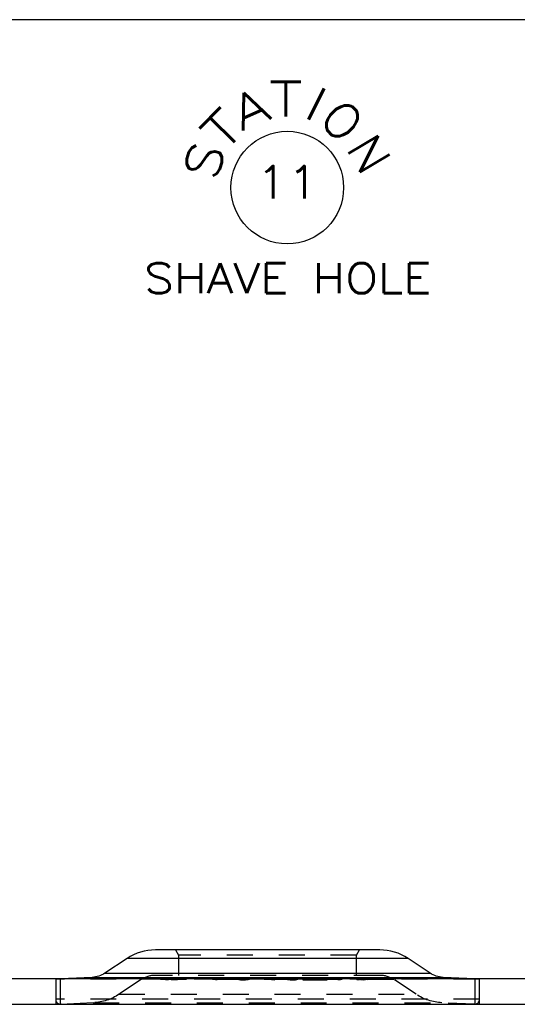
# Model space of a CAD drawing. Header units: inches. Extents: x 3 to 351, y 4 to 271.
# Tile 158 of 256: x 12.33 to 14.25, y 227.12 to 230.91. Entities that reach past the tile are written whole.
import ezdxf
from ezdxf.enums import TextEntityAlignment as Align

# ---------------------------------------------------------------- set-up
doc = ezdxf.new("R2010")
doc.units = ezdxf.units.IN
doc.header["$LTSCALE"] = 0.5
doc.header["$MEASUREMENT"] = 0
doc.linetypes.add('HIDDEN', pattern=[0.225, 0.15, -0.075])
doc.layers.add('PLOTVIEW1', color=7, linetype='Continuous')
doc.layers.add('STR_1', color=7, linetype='Continuous')
doc.styles.add('VERO3-RomanS', font='romans__.ttf')
doc.styles.add('VERO4-Txt', font='txt_____.ttf')

msp = doc.modelspace()

# ---------------------------------------------------------------- linework, layer by layer
at = {"layer": 'PLOTVIEW1', "color": 252, "linetype": 'Continuous'}
msp.add_circle((13.3615, 230.2659), 0.217, dxfattribs=at)
msp.add_circle((13.3615, 230.2659), 0.217, dxfattribs=at)
msp.add_circle((13.3615, 230.2659), 0.217, dxfattribs=at)
at = {"layer": 'STR_1', "color": 30, "linetype": 'Continuous'}
for p, q in [((37.1106, 230.9132), (7.7356, 230.9132)), ((37.1106, 227.2158), (7.7356, 227.2158)), ((7.7356, 227.1178), (37.1106, 227.1178))]:
    msp.add_line(p, q, dxfattribs=at)
at = {"layer": 'STR_1', "color": 11, "linetype": 'Continuous'}
for p, q in [((13.7182, 227.3274), (12.8529, 227.3274)), ((12.7439, 227.2946), (12.6585, 227.2379)), ((13.9126, 227.2379), (13.8272, 227.2946)), ((12.6089, 227.2216), (12.487, 227.2158)), ((13.4272, 227.2194), (13.4211, 227.2167)), ((13.4211, 227.2166), (13.4211, 227.2167)), ((13.437, 227.2159), (13.4211, 227.2166)), ((13.4251, 227.2166), (13.425, 227.2166)), ((13.425, 227.2166), (13.436, 227.2161)), ((13.425, 227.2166), (13.425, 227.2161)), ((13.4312, 227.2193), (13.4251, 227.2166)), ((13.4312, 227.2193), (13.4272, 227.2194)), ((13.4272, 227.2194), (13.4272, 227.2176)), ((13.5033, 227.2161), (13.436, 227.2161)), ((13.5042, 227.2159), (13.437, 227.2159)), ((13.4824, 227.217), (13.4457, 227.217)), ((13.4467, 227.2168), (13.4457, 227.217)), ((13.4477, 227.2191), (13.4467, 227.2186)), ((13.4577, 227.2181), (13.4467, 227.2186)), ((13.4467, 227.2186), (13.4467, 227.2186)), ((13.4834, 227.2168), (13.4467, 227.2168)), ((13.4477, 227.2191), (13.4573, 227.2195)), ((13.4516, 227.219), (13.4506, 227.2186)), ((13.4506, 227.2186), (13.4506, 227.2186)), ((13.4506, 227.2186), (13.4567, 227.2183)), ((13.4506, 227.2186), (13.4506, 227.2182)), ((13.4583, 227.2193), (13.4516, 227.219)), ((13.483, 227.2183), (13.4567, 227.2183)), ((13.5033, 227.2194), (13.4573, 227.2195)), ((13.484, 227.2181), (13.4577, 227.2181)), ((13.5043, 227.2192), (13.4583, 227.2193)), ((13.4824, 227.217), (13.489, 227.2173)), ((13.483, 227.2183), (13.494, 227.2177)), ((13.493, 227.2172), (13.4834, 227.2168)), ((13.4901, 227.2178), (13.484, 227.2181)), ((13.4901, 227.2178), (13.489, 227.2173)), ((13.4901, 227.2178), (13.4901, 227.2178)), ((13.4901, 227.217), (13.4901, 227.2178)), ((13.494, 227.2177), (13.493, 227.2172)), ((13.494, 227.2177), (13.494, 227.2177)), ((13.5033, 227.2194), (13.5192, 227.2186)), ((13.5033, 227.2161), (13.5099, 227.2164)), ((13.5138, 227.2163), (13.5042, 227.2159)), ((13.5153, 227.2187), (13.5043, 227.2192)), ((13.5153, 227.2187), (13.5099, 227.2164)), ((13.5192, 227.2186), (13.5138, 227.2163)), ((13.5153, 227.2187), (13.5153, 227.2187)), ((13.5153, 227.2169), (13.5153, 227.2187)), ((13.5192, 227.2186), (13.5192, 227.2186)), ((14.0842, 227.2158), (13.9622, 227.2216)), ((12.4884, 227.1178), (14.0828, 227.1178))]:
    msp.add_line(p, q, dxfattribs=at)
at = {"layer": 'STR_1', "color": 254, "linetype": 'HIDDEN'}
for p, q in [((12.9306, 227.3274), (12.9423, 227.3072)), ((13.6288, 227.3072), (12.9423, 227.3072)), ((12.9423, 227.3072), (12.9423, 227.2294)), ((13.6288, 227.3072), (13.6405, 227.3274)), ((13.6288, 227.2294), (13.6288, 227.3072)), ((12.4687, 227.2158), (12.4687, 227.1178)), ((12.487, 227.2158), (12.4687, 227.215)), ((14.1024, 227.215), (12.4687, 227.215)), ((12.4687, 227.215), (12.4687, 227.1375)), ((12.4866, 227.1178), (12.4866, 227.2158)), ((12.7984, 227.2131), (12.7129, 227.1564)), ((13.7728, 227.2131), (12.7984, 227.2131)), ((13.7186, 227.2294), (12.8526, 227.2294)), ((12.8932, 227.2164), (12.9456, 227.2195)), ((12.8932, 227.2164), (12.8958, 227.2164)), ((12.8932, 227.2164), (12.8932, 227.2125)), ((12.8932, 227.2125), (12.9034, 227.2131)), ((12.8958, 227.2124), (12.8932, 227.2125)), ((12.8958, 227.2164), (12.911, 227.2173)), ((12.8958, 227.2164), (12.8958, 227.2124)), ((12.9034, 227.2131), (12.9348, 227.215)), ((12.911, 227.2173), (12.9141, 227.2173)), ((12.911, 227.2173), (12.911, 227.2133)), ((12.9354, 227.2133), (12.911, 227.2133)), ((12.9141, 227.2175), (12.9403, 227.219)), ((12.9141, 227.2175), (12.9141, 227.2135)), ((12.9141, 227.2175), (12.9359, 227.2175)), ((12.9141, 227.2173), (12.9354, 227.2173)), ((12.9385, 227.215), (12.9141, 227.2135)), ((12.9141, 227.2135), (12.9359, 227.2135)), ((12.9354, 227.2173), (12.9328, 227.2164)), ((12.9328, 227.2164), (12.9354, 227.2164)), ((12.9328, 227.2164), (12.9328, 227.2124)), ((12.9367, 227.2125), (12.9328, 227.2124)), ((12.9348, 227.215), (12.9456, 227.2156)), ((12.9354, 227.2173), (12.9354, 227.2133)), ((12.9354, 227.2164), (12.9367, 227.2164)), ((12.9403, 227.219), (12.9359, 227.2175)), ((12.9359, 227.2175), (12.9359, 227.2135)), ((12.9359, 227.2135), (12.9403, 227.2151)), ((12.9403, 227.2177), (12.9367, 227.2164)), ((12.9367, 227.2164), (12.9367, 227.2125)), ((12.9456, 227.2156), (12.9367, 227.2125)), ((12.9403, 227.2151), (12.9385, 227.215)), ((12.9456, 227.2195), (12.9403, 227.2177)), ((12.9403, 227.219), (12.9403, 227.2151)), ((12.9456, 227.2195), (12.9456, 227.2156)), ((13.1018, 227.2195), (13.0861, 227.2164)), ((13.0861, 227.2164), (13.0899, 227.2164)), ((13.0861, 227.2164), (13.0861, 227.2125)), ((13.0861, 227.2125), (13.1018, 227.2155)), ((13.0899, 227.2125), (13.0861, 227.2125)), ((13.1033, 227.219), (13.0899, 227.2164)), ((13.0899, 227.2164), (13.0899, 227.2125)), ((13.1033, 227.2151), (13.0899, 227.2125)), ((13.1018, 227.2195), (13.1103, 227.2189)), ((13.1018, 227.2195), (13.1018, 227.2155)), ((13.1018, 227.2155), (13.1103, 227.215)), ((13.1033, 227.219), (13.1072, 227.2188)), ((13.1033, 227.219), (13.1033, 227.2151)), ((13.1072, 227.2188), (13.1124, 227.2186)), ((13.1072, 227.2188), (13.1072, 227.2148)), ((13.1124, 227.2147), (13.1072, 227.2148)), ((13.1103, 227.2189), (13.1149, 227.2188)), ((13.1103, 227.2189), (13.1103, 227.215)), ((13.1124, 227.2186), (13.1149, 227.2188)), ((13.1124, 227.2186), (13.1124, 227.2147)), ((13.1149, 227.2149), (13.1124, 227.2147)), ((13.1149, 227.2188), (13.1149, 227.2149)), ((13.1725, 227.218), (13.1714, 227.2176)), ((13.1714, 227.2176), (13.1725, 227.2169)), ((13.1714, 227.2176), (13.1714, 227.2137)), ((13.1714, 227.2137), (13.1725, 227.2141)), ((13.1725, 227.213), (13.1714, 227.2137)), ((13.1725, 227.218), (13.1773, 227.2187)), ((13.1725, 227.218), (13.1725, 227.2141)), ((13.1725, 227.2169), (13.1754, 227.2167)), ((13.1725, 227.2169), (13.1725, 227.213)), ((13.1725, 227.2141), (13.1773, 227.2148)), ((13.1777, 227.2125), (13.1725, 227.213)), ((13.1764, 227.218), (13.1754, 227.2176)), ((13.1754, 227.2176), (13.1754, 227.2137)), ((13.1754, 227.2176), (13.1764, 227.217)), ((13.1754, 227.2167), (13.1777, 227.2165)), ((13.1764, 227.2141), (13.1754, 227.2137)), ((13.1754, 227.2137), (13.1764, 227.213)), ((13.1764, 227.218), (13.1808, 227.2187)), ((13.1764, 227.218), (13.1764, 227.2141)), ((13.1764, 227.217), (13.1764, 227.213)), ((13.1764, 227.217), (13.1806, 227.2166)), ((13.1808, 227.2147), (13.1764, 227.2141)), ((13.1764, 227.213), (13.1806, 227.2127)), ((13.1773, 227.2187), (13.1847, 227.2192)), ((13.1773, 227.2187), (13.1773, 227.2148)), ((13.1777, 227.2165), (13.1867, 227.2163)), ((13.1777, 227.2165), (13.1777, 227.2125)), ((13.1867, 227.2124), (13.1777, 227.2125)), ((13.1806, 227.2166), (13.1806, 227.2127)), ((13.1806, 227.2166), (13.1878, 227.2165)), ((13.1806, 227.2127), (13.1878, 227.2126)), ((13.1808, 227.2187), (13.1868, 227.219)), ((13.1808, 227.2187), (13.1808, 227.2147)), ((13.1847, 227.2192), (13.1945, 227.2193)), ((13.1847, 227.2192), (13.1847, 227.2152)), ((13.1847, 227.2152), (13.1945, 227.2154)), ((13.1867, 227.2163), (13.193, 227.2163)), ((13.1867, 227.2163), (13.1867, 227.2124)), ((13.193, 227.2124), (13.1867, 227.2124)), ((13.1868, 227.219), (13.1947, 227.2192)), ((13.1868, 227.219), (13.1868, 227.2151)), ((13.1947, 227.2152), (13.1868, 227.2151)), ((13.1878, 227.2165), (13.1878, 227.2126)), ((13.1878, 227.2165), (13.1928, 227.2165)), ((13.1878, 227.2126), (13.1928, 227.2126)), ((13.1928, 227.2165), (13.2007, 227.2166)), ((13.1928, 227.2165), (13.1928, 227.2126)), ((13.1928, 227.2126), (13.2007, 227.2127)), ((13.193, 227.2163), (13.2028, 227.2165)), ((13.193, 227.2163), (13.193, 227.2124)), ((13.2028, 227.2125), (13.193, 227.2124)), ((13.1945, 227.2193), (13.2008, 227.2193)), ((13.1945, 227.2193), (13.1945, 227.2154)), ((13.1945, 227.2154), (13.2008, 227.2154)), ((13.1947, 227.2192), (13.1947, 227.2152)), ((13.1947, 227.2192), (13.1997, 227.2192)), ((13.1997, 227.2152), (13.1947, 227.2152)), ((13.1997, 227.2192), (13.1997, 227.2152)), ((13.1997, 227.2192), (13.207, 227.219)), ((13.207, 227.2151), (13.1997, 227.2152)), ((13.2007, 227.2166), (13.2067, 227.217)), ((13.2007, 227.2166), (13.2007, 227.2127)), ((13.2007, 227.2127), (13.2067, 227.213)), ((13.2008, 227.2193), (13.2099, 227.2192)), ((13.2008, 227.2193), (13.2008, 227.2154)), ((13.2008, 227.2154), (13.2099, 227.2153)), ((13.2028, 227.2165), (13.2102, 227.2169)), ((13.2028, 227.2165), (13.2028, 227.2125)), ((13.2102, 227.213), (13.2028, 227.2125)), ((13.2067, 227.217), (13.2111, 227.2176)), ((13.2067, 227.217), (13.2067, 227.213)), ((13.2067, 227.213), (13.2111, 227.2137)), ((13.207, 227.219), (13.207, 227.2151)), ((13.207, 227.219), (13.2111, 227.2187)), ((13.2099, 227.2192), (13.2149, 227.2187)), ((13.2099, 227.2192), (13.2099, 227.2153)), ((13.2102, 227.2169), (13.215, 227.2176)), ((13.2102, 227.2169), (13.2102, 227.213)), ((13.215, 227.2137), (13.2102, 227.213)), ((13.2111, 227.2187), (13.2111, 227.2147)), ((13.2111, 227.2187), (13.2122, 227.218)), ((13.2111, 227.2176), (13.2122, 227.218)), ((13.2111, 227.2176), (13.2111, 227.2137)), ((13.2122, 227.2141), (13.2111, 227.2147)), ((13.2111, 227.2137), (13.2122, 227.2141)), ((13.2122, 227.218), (13.2122, 227.2141)), ((13.2149, 227.2187), (13.2161, 227.218)), ((13.2149, 227.2187), (13.2149, 227.2148)), ((13.2149, 227.2148), (13.2161, 227.2141)), ((13.215, 227.2176), (13.2161, 227.218)), ((13.215, 227.2176), (13.215, 227.2137)), ((13.2161, 227.2141), (13.215, 227.2137)), ((13.2161, 227.218), (13.2161, 227.2141)), ((13.2593, 227.2201), (13.2627, 227.2202)), ((13.2593, 227.2201), (13.3104, 227.2158)), ((13.2593, 227.2201), (13.2593, 227.2162)), ((13.2593, 227.2162), (13.2627, 227.2163)), ((13.2637, 227.2158), (13.2593, 227.2162)), ((13.2627, 227.2202), (13.3142, 227.2159)), ((13.2627, 227.2202), (13.2627, 227.2163)), ((13.2627, 227.2163), (13.2683, 227.2158)), ((13.2741, 227.215), (13.2637, 227.2158)), ((13.2683, 227.2158), (13.2786, 227.215)), ((13.2962, 227.2131), (13.2741, 227.215)), ((13.2786, 227.215), (13.3006, 227.2131)), ((13.3107, 227.2119), (13.2962, 227.2131)), ((13.3006, 227.2131), (13.3142, 227.2119)), ((13.3104, 227.2158), (13.3107, 227.2158)), ((13.3107, 227.2158), (13.3142, 227.2159)), ((13.3107, 227.2158), (13.3107, 227.2119)), ((13.3142, 227.2119), (13.3107, 227.2119)), ((13.3142, 227.2159), (13.3142, 227.2158)), ((13.3142, 227.2158), (13.3142, 227.2119)), ((13.3573, 227.218), (13.3584, 227.2187)), ((13.3573, 227.218), (13.3584, 227.2176)), ((13.3573, 227.218), (13.3573, 227.2141)), ((13.3573, 227.2141), (13.3584, 227.2148)), ((13.3584, 227.2137), (13.3573, 227.2141)), ((13.3584, 227.2187), (13.3635, 227.2192)), ((13.3584, 227.2187), (13.3584, 227.2148)), ((13.3584, 227.2176), (13.3632, 227.2169)), ((13.3584, 227.2176), (13.3584, 227.2137)), ((13.3632, 227.213), (13.3584, 227.2137)), ((13.3613, 227.218), (13.3623, 227.2187)), ((13.3613, 227.218), (13.3613, 227.2141)), ((13.3613, 227.218), (13.3623, 227.2176)), ((13.3623, 227.2147), (13.3613, 227.2141)), ((13.3613, 227.2141), (13.3623, 227.2137)), ((13.3623, 227.2187), (13.3664, 227.219)), ((13.3623, 227.2187), (13.3623, 227.2147)), ((13.3623, 227.2176), (13.3623, 227.2137)), ((13.3623, 227.2176), (13.3667, 227.217)), ((13.3623, 227.2137), (13.3667, 227.213)), ((13.3632, 227.2169), (13.3707, 227.2165)), ((13.3632, 227.2169), (13.3632, 227.213)), ((13.3707, 227.2125), (13.3632, 227.213)), ((13.3635, 227.2192), (13.3726, 227.2193)), ((13.3635, 227.2192), (13.3635, 227.2152)), ((13.3635, 227.2152), (13.3726, 227.2154)), ((13.3664, 227.219), (13.3737, 227.2192)), ((13.3664, 227.219), (13.3664, 227.2151)), ((13.3737, 227.2152), (13.3664, 227.2151)), ((13.3667, 227.217), (13.3667, 227.213)), ((13.3667, 227.217), (13.3728, 227.2166)), ((13.3667, 227.213), (13.3728, 227.2127)), ((13.3707, 227.2165), (13.3804, 227.2163)), ((13.3707, 227.2165), (13.3707, 227.2125)), ((13.3804, 227.2124), (13.3707, 227.2125)), ((13.3726, 227.2193), (13.3788, 227.2193)), ((13.3726, 227.2193), (13.3726, 227.2154)), ((13.3726, 227.2154), (13.3788, 227.2154)), ((13.3728, 227.2166), (13.3728, 227.2127)), ((13.3728, 227.2166), (13.3806, 227.2165)), ((13.3728, 227.2127), (13.3806, 227.2125)), ((13.3737, 227.2192), (13.3737, 227.2152)), ((13.3737, 227.2192), (13.3787, 227.2192)), ((13.3787, 227.2152), (13.3737, 227.2152)), ((13.3787, 227.2192), (13.3787, 227.2152)), ((13.3787, 227.2192), (13.3866, 227.219)), ((13.3866, 227.2151), (13.3787, 227.2152)), ((13.3788, 227.2193), (13.3887, 227.2192)), ((13.3788, 227.2193), (13.3788, 227.2154)), ((13.3788, 227.2154), (13.3887, 227.2152)), ((13.3804, 227.2163), (13.3868, 227.2163)), ((13.3804, 227.2163), (13.3804, 227.2124)), ((13.3868, 227.2124), (13.3804, 227.2124)), ((13.3806, 227.2165), (13.3806, 227.2125)), ((13.3806, 227.2165), (13.3857, 227.2165)), ((13.3806, 227.2125), (13.3857, 227.2126)), ((13.3857, 227.2165), (13.3929, 227.2166)), ((13.3857, 227.2165), (13.3857, 227.2126)), ((13.3857, 227.2126), (13.3929, 227.2127)), ((13.3866, 227.219), (13.3866, 227.2151)), ((13.3866, 227.219), (13.3926, 227.2187)), ((13.3868, 227.2163), (13.3958, 227.2165)), ((13.3868, 227.2163), (13.3868, 227.2124)), ((13.3958, 227.2125), (13.3868, 227.2124)), ((13.3887, 227.2192), (13.3961, 227.2187)), ((13.3887, 227.2192), (13.3887, 227.2152)), ((13.3926, 227.2187), (13.3926, 227.2147)), ((13.3926, 227.2187), (13.397, 227.218)), ((13.397, 227.2141), (13.3926, 227.2147)), ((13.3929, 227.2166), (13.397, 227.217)), ((13.3929, 227.2166), (13.3929, 227.2127)), ((13.3929, 227.2127), (13.397, 227.213)), ((13.3958, 227.2165), (13.3981, 227.2166)), ((13.3958, 227.2165), (13.3958, 227.2125)), ((13.4009, 227.213), (13.3958, 227.2125)), ((13.3961, 227.2187), (13.4009, 227.218)), ((13.3961, 227.2187), (13.3961, 227.2148)), ((13.3961, 227.2148), (13.4009, 227.2141)), ((13.397, 227.218), (13.397, 227.2141)), ((13.3981, 227.2176), (13.397, 227.218)), ((13.397, 227.217), (13.3981, 227.2176)), ((13.397, 227.217), (13.397, 227.213)), ((13.3981, 227.2137), (13.397, 227.2141)), ((13.397, 227.213), (13.3981, 227.2137)), ((13.3981, 227.2176), (13.3981, 227.2137)), ((13.3981, 227.2166), (13.4009, 227.2169)), ((13.402, 227.2176), (13.4009, 227.218)), ((13.4009, 227.218), (13.4009, 227.2141)), ((13.4009, 227.2169), (13.402, 227.2176)), ((13.4009, 227.2169), (13.4009, 227.213)), ((13.4009, 227.2141), (13.402, 227.2137)), ((13.402, 227.2137), (13.4009, 227.213)), ((13.402, 227.2176), (13.402, 227.2137)), ((13.4211, 227.2167), (13.4211, 227.2127)), ((13.4211, 227.2166), (13.4211, 227.2127)), ((13.425, 227.2144), (13.4211, 227.2127)), ((13.4211, 227.2127), (13.4211, 227.2127)), ((13.4211, 227.2127), (13.437, 227.2119)), ((13.425, 227.2161), (13.425, 227.2126)), ((13.4272, 227.2154), (13.425, 227.2144)), ((13.425, 227.2126), (13.4251, 227.2127)), ((13.436, 227.2121), (13.425, 227.2126)), ((13.4251, 227.2166), (13.4251, 227.2127)), ((13.4251, 227.2127), (13.4312, 227.2154)), ((13.4272, 227.2176), (13.4272, 227.2154)), ((13.4312, 227.2154), (13.4272, 227.2154)), ((13.4312, 227.2193), (13.4312, 227.2154)), ((13.436, 227.2159), (13.436, 227.2121)), ((13.5033, 227.2122), (13.436, 227.2121)), ((13.437, 227.2159), (13.437, 227.2119)), ((13.437, 227.2119), (13.5042, 227.212)), ((13.4457, 227.217), (13.4457, 227.2131)), ((13.4457, 227.2131), (13.4467, 227.2129)), ((13.4824, 227.2131), (13.4457, 227.2131)), ((13.4467, 227.2186), (13.4467, 227.2146)), ((13.4467, 227.2186), (13.4467, 227.2168)), ((13.4467, 227.2168), (13.4467, 227.2129)), ((13.4477, 227.2151), (13.4467, 227.2147)), ((13.4467, 227.2147), (13.4467, 227.2146)), ((13.4467, 227.2146), (13.4577, 227.2141)), ((13.4467, 227.2129), (13.4834, 227.2129)), ((13.4473, 227.2188), (13.449, 227.2192)), ((13.4473, 227.2188), (13.4489, 227.2185)), ((13.4473, 227.2188), (13.4473, 227.2149)), ((13.4473, 227.2149), (13.449, 227.2152)), ((13.4489, 227.2146), (13.4473, 227.2149)), ((13.4477, 227.2184), (13.4477, 227.2151)), ((13.4506, 227.2154), (13.4477, 227.2151)), ((13.4489, 227.2185), (13.4538, 227.2182)), ((13.4489, 227.2185), (13.4489, 227.2159)), ((13.4489, 227.2159), (13.4489, 227.2158)), ((13.4489, 227.2158), (13.4489, 227.2146)), ((13.4538, 227.2143), (13.4489, 227.2146)), ((13.449, 227.2192), (13.4575, 227.2193)), ((13.449, 227.2192), (13.449, 227.2152)), ((13.449, 227.2152), (13.4575, 227.2154)), ((13.4506, 227.2186), (13.4506, 227.2146)), ((13.4506, 227.2182), (13.4506, 227.2146)), ((13.4573, 227.2155), (13.4506, 227.2154)), ((13.4506, 227.2146), (13.4516, 227.2151)), ((13.4567, 227.2143), (13.4506, 227.2146)), ((13.4506, 227.2146), (13.4506, 227.2146)), ((13.4513, 227.2188), (13.4524, 227.219)), ((13.4513, 227.2188), (13.4513, 227.2149)), ((13.4513, 227.2188), (13.4525, 227.2186)), ((13.4524, 227.2151), (13.4513, 227.2149)), ((13.4513, 227.2149), (13.4525, 227.2146)), ((13.4516, 227.219), (13.4516, 227.2151)), ((13.4516, 227.2151), (13.4583, 227.2154)), ((13.4522, 227.2174), (13.4538, 227.2177)), ((13.4522, 227.2174), (13.454, 227.217)), ((13.4522, 227.2174), (13.4522, 227.2134)), ((13.4522, 227.2134), (13.4538, 227.2137)), ((13.454, 227.2131), (13.4522, 227.2134)), ((13.4524, 227.219), (13.4591, 227.2192)), ((13.4524, 227.219), (13.4524, 227.2151)), ((13.4591, 227.2152), (13.4524, 227.2151)), ((13.4525, 227.2186), (13.4525, 227.2146)), ((13.4525, 227.2186), (13.4559, 227.2184)), ((13.4525, 227.2146), (13.4559, 227.2144)), ((13.4538, 227.2182), (13.4606, 227.2181)), ((13.4538, 227.2182), (13.4538, 227.2143)), ((13.4538, 227.2177), (13.4583, 227.218)), ((13.4538, 227.2177), (13.4538, 227.2137)), ((13.4607, 227.2141), (13.4538, 227.2143)), ((13.4538, 227.2137), (13.4583, 227.214)), ((13.454, 227.217), (13.4546, 227.2169)), ((13.4546, 227.213), (13.454, 227.2131)), ((13.4546, 227.2169), (13.4557, 227.2168)), ((13.4546, 227.2169), (13.4546, 227.213)), ((13.4557, 227.2129), (13.4546, 227.213)), ((13.4557, 227.2168), (13.4563, 227.2168)), ((13.4592, 227.2127), (13.4557, 227.2129)), ((13.4559, 227.2184), (13.4559, 227.2144)), ((13.4559, 227.2184), (13.4606, 227.2183)), ((13.4559, 227.2144), (13.4606, 227.2143)), ((13.4563, 227.2173), (13.4575, 227.2176)), ((13.4563, 227.2173), (13.4563, 227.2159)), ((13.4563, 227.2173), (13.4581, 227.217)), ((13.4563, 227.2168), (13.4592, 227.2166)), ((13.4563, 227.2159), (13.4563, 227.2158)), ((13.4563, 227.2158), (13.4563, 227.2134)), ((13.4575, 227.2136), (13.4563, 227.2134)), ((13.4563, 227.2134), (13.4581, 227.213)), ((13.4567, 227.2181), (13.4567, 227.2143)), ((13.483, 227.2143), (13.4567, 227.2143)), ((13.4573, 227.2193), (13.4573, 227.2155)), ((13.4901, 227.2155), (13.4573, 227.2155)), ((13.4575, 227.2193), (13.4692, 227.2193)), ((13.4575, 227.2193), (13.4575, 227.2154)), ((13.4575, 227.2176), (13.4612, 227.2178)), ((13.4575, 227.2176), (13.4575, 227.2159)), ((13.4575, 227.2159), (13.4575, 227.2158)), ((13.4575, 227.2158), (13.4575, 227.2136)), ((13.4575, 227.2154), (13.4692, 227.2154)), ((13.4612, 227.2139), (13.4575, 227.2136)), ((13.4577, 227.2181), (13.4577, 227.2141)), ((13.4577, 227.2141), (13.484, 227.2141)), ((13.4581, 227.217), (13.4581, 227.213)), ((13.4581, 227.217), (13.4599, 227.2168)), ((13.4581, 227.213), (13.46, 227.2129)), ((13.4583, 227.2193), (13.4583, 227.2154)), ((13.4583, 227.218), (13.4628, 227.2181)), ((13.4583, 227.218), (13.4583, 227.214)), ((13.4583, 227.2154), (13.5043, 227.2153)), ((13.4583, 227.214), (13.4628, 227.2141)), ((13.4591, 227.2192), (13.4696, 227.2192)), ((13.4591, 227.2192), (13.4591, 227.2152)), ((13.4696, 227.2152), (13.4591, 227.2152)), ((13.4592, 227.2166), (13.4633, 227.2164)), ((13.4592, 227.2166), (13.4592, 227.2159)), ((13.4592, 227.2159), (13.4592, 227.2158)), ((13.4592, 227.2158), (13.4592, 227.2127)), ((13.4633, 227.2125), (13.4592, 227.2127)), ((13.4599, 227.2168), (13.4618, 227.2167)), ((13.46, 227.2129), (13.4618, 227.2128)), ((13.4606, 227.2183), (13.4613, 227.2182)), ((13.4606, 227.2181), (13.4609, 227.2181)), ((13.4606, 227.2143), (13.4613, 227.2143)), ((13.4609, 227.2141), (13.4607, 227.2141)), ((13.4609, 227.2181), (13.4628, 227.2181)), ((13.4609, 227.2181), (13.4609, 227.2141)), ((13.4628, 227.2141), (13.4609, 227.2141)), ((13.4612, 227.2178), (13.4612, 227.2139)), ((13.4612, 227.2178), (13.4628, 227.2178)), ((13.4683, 227.214), (13.4612, 227.2139)), ((13.4613, 227.2182), (13.4613, 227.2143)), ((13.4613, 227.2182), (13.4695, 227.2182)), ((13.4613, 227.2143), (13.4695, 227.2142)), ((13.4618, 227.2167), (13.4618, 227.2128)), ((13.4618, 227.2167), (13.4646, 227.2166)), ((13.4618, 227.2128), (13.4646, 227.2127)), ((13.4628, 227.2181), (13.4628, 227.2141)), ((13.4628, 227.2178), (13.4683, 227.2179)), ((13.4633, 227.2164), (13.4731, 227.2163)), ((13.4633, 227.2164), (13.4633, 227.2125)), ((13.4731, 227.2124), (13.4633, 227.2125)), ((13.4646, 227.2166), (13.4646, 227.2127)), ((13.4646, 227.2166), (13.4728, 227.2165)), ((13.4646, 227.2127), (13.4728, 227.2125)), ((13.4683, 227.2179), (13.4705, 227.218)), ((13.4683, 227.2179), (13.4683, 227.214)), ((13.4705, 227.214), (13.4683, 227.214)), ((13.4692, 227.2193), (13.4692, 227.2154)), ((13.4695, 227.2182), (13.4766, 227.2182)), ((13.4695, 227.2182), (13.4695, 227.2142)), ((13.4695, 227.2142), (13.4766, 227.2143)), ((13.4696, 227.2192), (13.4696, 227.2159)), ((13.4696, 227.2192), (13.4774, 227.219)), ((13.4696, 227.2159), (13.4696, 227.2158)), ((13.4696, 227.2158), (13.4696, 227.2152)), ((13.4774, 227.2151), (13.4696, 227.2152)), ((13.4705, 227.218), (13.4705, 227.214)), ((13.4705, 227.218), (13.4728, 227.2179)), ((13.4728, 227.214), (13.4705, 227.214)), ((13.4728, 227.2179), (13.4728, 227.214)), ((13.4728, 227.2179), (13.4773, 227.2179)), ((13.4728, 227.2165), (13.4832, 227.2165)), ((13.4728, 227.2165), (13.4728, 227.2125)), ((13.4813, 227.2139), (13.4728, 227.214)), ((13.4728, 227.2125), (13.4832, 227.2125)), ((13.4731, 227.2163), (13.4773, 227.2163)), ((13.4731, 227.2163), (13.4731, 227.2159)), ((13.4731, 227.2159), (13.4731, 227.2158)), ((13.4731, 227.2158), (13.4731, 227.2124)), ((13.4848, 227.2124), (13.4731, 227.2124)), ((13.4766, 227.2182), (13.4772, 227.2183)), ((13.4766, 227.2182), (13.4766, 227.2143)), ((13.4766, 227.2143), (13.4772, 227.2143)), ((13.4772, 227.2183), (13.4808, 227.2184)), ((13.4772, 227.2143), (13.4808, 227.2144)), ((13.4773, 227.218), (13.4789, 227.2181)), ((13.4773, 227.218), (13.4825, 227.218)), ((13.4773, 227.218), (13.4773, 227.2141)), ((13.4773, 227.2179), (13.4813, 227.2178)), ((13.4773, 227.2163), (13.4819, 227.2163)), ((13.4789, 227.2141), (13.4773, 227.2141)), ((13.4773, 227.2141), (13.4825, 227.214)), ((13.4774, 227.219), (13.4774, 227.2151)), ((13.4774, 227.219), (13.4808, 227.2188)), ((13.4808, 227.2149), (13.4774, 227.2151)), ((13.4789, 227.2181), (13.4791, 227.2181)), ((13.4789, 227.2181), (13.4789, 227.2141)), ((13.4792, 227.2141), (13.4789, 227.2141)), ((13.4791, 227.2181), (13.4819, 227.2182)), ((13.4843, 227.2143), (13.4792, 227.2141)), ((13.4794, 227.2192), (13.4844, 227.2189)), ((13.4794, 227.2192), (13.4794, 227.2152)), ((13.4794, 227.2152), (13.4844, 227.2149)), ((13.4808, 227.2188), (13.4808, 227.2149)), ((13.4819, 227.2186), (13.4808, 227.2188)), ((13.4808, 227.2184), (13.4819, 227.2186)), ((13.4808, 227.2184), (13.4808, 227.2144)), ((13.4819, 227.2146), (13.4808, 227.2149)), ((13.4808, 227.2144), (13.4819, 227.2146)), ((13.4813, 227.2178), (13.4813, 227.2139)), ((13.4813, 227.2178), (13.4819, 227.2178)), ((13.4875, 227.2136), (13.4813, 227.2139)), ((13.4819, 227.2186), (13.4819, 227.2146)), ((13.4819, 227.2182), (13.4843, 227.2182)), ((13.4819, 227.2178), (13.4875, 227.2176)), ((13.4819, 227.2163), (13.4848, 227.2163)), ((13.4824, 227.2168), (13.4824, 227.2131)), ((13.489, 227.2134), (13.4824, 227.2131)), ((13.4825, 227.218), (13.4901, 227.2177)), ((13.4825, 227.218), (13.4825, 227.214)), ((13.4825, 227.214), (13.4901, 227.2137)), ((13.483, 227.2181), (13.483, 227.2159)), ((13.483, 227.2159), (13.483, 227.2158)), ((13.483, 227.2158), (13.483, 227.2143)), ((13.4901, 227.2142), (13.483, 227.2143)), ((13.4832, 227.2165), (13.4902, 227.2166)), ((13.4832, 227.2165), (13.4832, 227.2125)), ((13.4832, 227.2125), (13.4902, 227.2127)), ((13.4834, 227.2168), (13.4834, 227.2129)), ((13.4834, 227.2129), (13.493, 227.2133)), ((13.484, 227.2181), (13.484, 227.2141)), ((13.484, 227.2141), (13.4901, 227.2138)), ((13.4843, 227.2182), (13.486, 227.2185)), ((13.4843, 227.2182), (13.4843, 227.2143)), ((13.486, 227.2146), (13.4843, 227.2143)), ((13.486, 227.2185), (13.4844, 227.2189)), ((13.4844, 227.2189), (13.4844, 227.2149)), ((13.4844, 227.2149), (13.486, 227.2146)), ((13.4848, 227.2163), (13.4901, 227.2164)), ((13.4848, 227.2163), (13.4848, 227.2124)), ((13.4931, 227.2125), (13.4848, 227.2124)), ((13.486, 227.2185), (13.486, 227.2146)), ((13.4875, 227.2176), (13.4875, 227.2159)), ((13.4875, 227.2176), (13.4912, 227.2173)), ((13.4875, 227.2159), (13.4875, 227.2158)), ((13.4875, 227.2158), (13.4875, 227.2136)), ((13.4912, 227.2134), (13.4875, 227.2136)), ((13.489, 227.2169), (13.489, 227.2134)), ((13.4901, 227.2138), (13.489, 227.2134)), ((13.4901, 227.2177), (13.4948, 227.2174)), ((13.4901, 227.2177), (13.4901, 227.2137)), ((13.4901, 227.217), (13.4901, 227.2159)), ((13.4901, 227.2138), (13.4901, 227.217)), ((13.4901, 227.2164), (13.4931, 227.2164)), ((13.4901, 227.2159), (13.4901, 227.2158)), ((13.4901, 227.2158), (13.4901, 227.2138)), ((13.5033, 227.2155), (13.4901, 227.2155)), ((13.494, 227.2138), (13.4901, 227.2142)), ((13.4901, 227.2138), (13.4901, 227.2138)), ((13.4901, 227.2137), (13.4948, 227.2134)), ((13.4902, 227.2166), (13.4919, 227.2167)), ((13.4902, 227.2166), (13.4902, 227.2127)), ((13.4902, 227.2127), (13.4919, 227.2128)), ((13.4912, 227.2173), (13.4912, 227.2159)), ((13.4923, 227.2171), (13.4912, 227.2173)), ((13.4912, 227.2159), (13.4912, 227.2158)), ((13.4912, 227.2158), (13.4912, 227.2134)), ((13.4931, 227.213), (13.4912, 227.2134)), ((13.4919, 227.2167), (13.4931, 227.217)), ((13.4919, 227.2167), (13.4919, 227.2128)), ((13.4919, 227.2128), (13.4931, 227.213)), ((13.4931, 227.217), (13.4923, 227.2171)), ((13.493, 227.2172), (13.493, 227.2133)), ((13.493, 227.2133), (13.494, 227.2137)), ((13.4931, 227.217), (13.4931, 227.213)), ((13.4931, 227.2164), (13.4956, 227.2166)), ((13.4931, 227.2164), (13.4931, 227.2125)), ((13.4956, 227.2127), (13.4931, 227.2125)), ((13.494, 227.2138), (13.494, 227.2177)), ((13.494, 227.2177), (13.494, 227.2137)), ((13.494, 227.2137), (13.494, 227.2138)), ((13.4971, 227.2169), (13.4948, 227.2174)), ((13.4948, 227.2174), (13.4948, 227.2134)), ((13.4948, 227.2134), (13.4971, 227.213)), ((13.4956, 227.2166), (13.4971, 227.2169)), ((13.4956, 227.2166), (13.4956, 227.2159)), ((13.4956, 227.2159), (13.4956, 227.2158)), ((13.4956, 227.2158), (13.4956, 227.2127)), ((13.4971, 227.213), (13.4956, 227.2127)), ((13.4971, 227.2169), (13.4971, 227.213)), ((13.5033, 227.2192), (13.5033, 227.2159)), ((13.5033, 227.2159), (13.5033, 227.2158)), ((13.5033, 227.2158), (13.5033, 227.2122)), ((13.5033, 227.2158), (13.5033, 227.2155)), ((13.5099, 227.2124), (13.5033, 227.2122)), ((13.5042, 227.2159), (13.5042, 227.212)), ((13.5042, 227.212), (13.5138, 227.2124)), ((13.5043, 227.2192), (13.5043, 227.2153)), ((13.5099, 227.216), (13.5099, 227.2124)), ((13.5153, 227.2147), (13.5099, 227.2124)), ((13.5138, 227.2163), (13.5138, 227.2124)), ((13.5138, 227.2124), (13.5192, 227.2146)), ((13.5153, 227.2169), (13.5153, 227.2147)), ((13.5153, 227.2148), (13.5153, 227.2169)), ((13.5153, 227.2148), (13.5153, 227.2147)), ((13.5192, 227.2147), (13.5192, 227.2186)), ((13.5192, 227.2186), (13.5192, 227.2146)), ((13.5192, 227.2146), (13.5192, 227.2147)), ((13.5388, 227.2195), (13.5623, 227.2164)), ((13.5388, 227.2195), (13.554, 227.2189)), ((13.5388, 227.2195), (13.5388, 227.2155)), ((13.5388, 227.2155), (13.554, 227.215)), ((13.5623, 227.2125), (13.5388, 227.2155)), ((13.546, 227.219), (13.553, 227.2188)), ((13.546, 227.219), (13.5659, 227.2164)), ((13.546, 227.219), (13.546, 227.2151)), ((13.546, 227.2151), (13.5659, 227.2125)), ((13.553, 227.2188), (13.5596, 227.2186)), ((13.553, 227.2188), (13.553, 227.2148)), ((13.5596, 227.2147), (13.553, 227.2148)), ((13.554, 227.2189), (13.56, 227.2188)), ((13.554, 227.2189), (13.554, 227.215)), ((13.5596, 227.2186), (13.56, 227.2188)), ((13.5596, 227.2186), (13.5596, 227.2147)), ((13.56, 227.2148), (13.5596, 227.2147)), ((13.56, 227.2188), (13.56, 227.2148)), ((13.5623, 227.2164), (13.5659, 227.2164)), ((13.5623, 227.2164), (13.5623, 227.2125)), ((13.5659, 227.2125), (13.5623, 227.2125)), ((13.5659, 227.2164), (13.5659, 227.2125)), ((13.6193, 227.2195), (13.6402, 227.2174)), ((13.6193, 227.2195), (13.6723, 227.2172)), ((13.6193, 227.2195), (13.6193, 227.2156)), ((13.6193, 227.2156), (13.6342, 227.215)), ((13.6402, 227.2135), (13.6193, 227.2156)), ((13.6286, 227.219), (13.6637, 227.2174)), ((13.6286, 227.219), (13.6286, 227.215)), ((13.6286, 227.219), (13.6437, 227.2174)), ((13.6286, 227.215), (13.6437, 227.2135)), ((13.63, 227.215), (13.6286, 227.215)), ((13.6294, 227.2174), (13.6402, 227.2174)), ((13.6294, 227.2174), (13.6313, 227.2172)), ((13.6294, 227.2174), (13.6294, 227.2135)), ((13.6294, 227.2135), (13.6402, 227.2135)), ((13.6313, 227.2133), (13.6294, 227.2135)), ((13.6637, 227.2135), (13.63, 227.215)), ((13.6313, 227.2172), (13.6402, 227.2172)), ((13.6313, 227.2172), (13.6313, 227.2133)), ((13.6421, 227.2133), (13.6313, 227.2133)), ((13.6342, 227.215), (13.6723, 227.2133)), ((13.6402, 227.2174), (13.6402, 227.2135)), ((13.6402, 227.2172), (13.6421, 227.2173)), ((13.6421, 227.2173), (13.6507, 227.2164)), ((13.6421, 227.2173), (13.6421, 227.2133)), ((13.6507, 227.2125), (13.6421, 227.2133)), ((13.6437, 227.2174), (13.6637, 227.2174)), ((13.6437, 227.2174), (13.6437, 227.2135)), ((13.6437, 227.2135), (13.6637, 227.2135)), ((13.6456, 227.2173), (13.6637, 227.2172)), ((13.6456, 227.2173), (13.6541, 227.2164)), ((13.6456, 227.2173), (13.6456, 227.2133)), ((13.6723, 227.2133), (13.6456, 227.2133)), ((13.6456, 227.2133), (13.6541, 227.2125)), ((13.6507, 227.2164), (13.6541, 227.2164)), ((13.6507, 227.2164), (13.6507, 227.2125)), ((13.6541, 227.2125), (13.6507, 227.2125)), ((13.6541, 227.2164), (13.6541, 227.2125)), ((13.6637, 227.2174), (13.6637, 227.2135)), ((13.6637, 227.2172), (13.6723, 227.2172)), ((13.6723, 227.2172), (13.6723, 227.2133)), ((13.8582, 227.1564), (13.7728, 227.2131)), ((14.1024, 227.215), (14.0842, 227.2158)), ((14.0846, 227.2158), (14.0846, 227.1178)), ((14.1024, 227.1178), (14.1024, 227.2158)), ((14.1024, 227.1375), (14.1024, 227.215)), ((12.7129, 227.1564), (13.8582, 227.1564)), ((14.1024, 227.1375), (12.4687, 227.1375)), ((12.6133, 227.1237), (12.4893, 227.1178)), ((12.6133, 227.1237), (13.9578, 227.1237)), ((14.0818, 227.1178), (13.9578, 227.1237))]:
    msp.add_line(p, q, dxfattribs=at)
at = {"layer": 'STR_1', "color": 96, "linetype": 'Continuous'}
for p, q in [((13.8272, 227.2946), (12.7439, 227.2946)), ((12.6585, 227.2379), (13.9126, 227.2379)), ((12.6089, 227.2216), (13.9622, 227.2216)), ((13.436, 227.2161), (13.436, 227.2159)), ((13.4477, 227.2191), (13.4477, 227.2184)), ((13.4567, 227.2183), (13.4567, 227.2181)), ((13.4573, 227.2195), (13.4573, 227.2193)), ((13.4824, 227.217), (13.4824, 227.2168)), ((13.483, 227.2183), (13.483, 227.2181)), ((13.489, 227.2173), (13.489, 227.2169)), ((13.4901, 227.2178), (13.4901, 227.217)), ((13.5033, 227.2194), (13.5033, 227.2192)), ((13.5033, 227.2161), (13.5033, 227.2158)), ((13.5099, 227.2164), (13.5099, 227.216)), ((13.5153, 227.2187), (13.5153, 227.2169))]:
    msp.add_line(p, q, dxfattribs=at)
at = {"layer": 'STR_1', "color": 11, "linetype": 'Continuous'}
for centre, radius, start, end in [((12.8529, 227.1304), 0.197, 90, 123.5787), ((13.7182, 227.1304), 0.197, 56.4213, 90), ((12.4884, 227.1375), 0.0197, 267.2789, 270), ((14.0828, 227.1375), 0.0197, 270, 272.7211)]:
    msp.add_arc(centre, radius, start, end, dxfattribs=at)
at = {"layer": 'STR_1', "color": 11, "linetype": 'Continuous', "extrusion": (0, 0, -1)}
for centre, start, end in [((-12.6043, 227.3195), 236.4213, 267.2789), ((-13.9668, 227.3195), 272.7211, 303.5787)]:
    msp.add_arc(centre, 0.098, start, end, dxfattribs=at)
at = {"layer": 'STR_1', "color": 254, "linetype": 'HIDDEN'}
for centre, radius, start, end in [((12.8526, 227.1314), 0.098, 90, 123.5787), ((13.7186, 227.1314), 0.098, 56.4213, 90), ((12.4884, 227.1375), 0.0197, 180, 267.2789), ((14.0828, 227.1375), 0.0197, 272.7211, 0)]:
    msp.add_arc(centre, radius, start, end, dxfattribs=at)
at = {"layer": 'STR_1', "color": 254, "linetype": 'HIDDEN', "extrusion": (0, 0, -1)}
for centre, radius, start, end in [((-12.604, 227.3205), 0.197, 236.4213, 267.2789), ((-13.9672, 227.3205), 0.197, 272.7211, 303.5787), ((-12.4884, 227.1375), 0.0197, 267.2789, 270), ((-14.0828, 227.1375), 0.0197, 270, 272.7211)]:
    msp.add_arc(centre, radius, start, end, dxfattribs=at)

# ---------------------------------------------------------------- texts
at = {"layer": 'PLOTVIEW1', "color": 56, "linetype": 'Continuous'}
for s, height, style, width, p, p2 in [('T', 0.1333, 'VERO4-Txt', 0.988372, (13.29, 230.5406), (13.4218, 230.5406)), ('T', 0.1333, 'VERO4-Txt', 0.988372, (13.29, 230.5406), (13.4218, 230.5406)), ('T', 0.1333, 'VERO4-Txt', 0.988372, (13.29, 230.5406), (13.4218, 230.5406)), ('11', 0.125, 'VERO3-RomanS', 0.999747, (13.2411, 230.2246), (13.4818, 230.2246)), ('SHAVE HOLE', 0.11571, 'VERO3-RomanS', 0.999355, (12.8095, 229.8588), (13.9181, 229.8588))]:
    msp.add_text(s, height=height, dxfattribs=dict(at, style=style, width=width)).set_placement(p, p2, align=Align.FIT)
at = {"layer": 'PLOTVIEW1', "color": 56, "linetype": 'Continuous', "style": 'VERO4-Txt'}
for s, rotation, width, p, p2 in [('I', 333.4415, 0.989155, (13.4044, 230.5479), (13.4831, 230.5085)), ('I', 333.4415, 0.989155, (13.4044, 230.5479), (13.4831, 230.5085)), ('I', 333.4415, 0.989155, (13.4044, 230.5479), (13.4831, 230.5085)), ('A', 22.8038, 0.988372, (13.1851, 230.4832), (13.3066, 230.5343)), ('A', 22.8038, 0.988372, (13.1851, 230.4832), (13.3066, 230.5343)), ('A', 22.8038, 0.988372, (13.1851, 230.4832), (13.3066, 230.5343)), ('T', 45.3093, 0.988372, (13.1124, 230.3945), (13.2051, 230.4881)), ('T', 45.3093, 0.988372, (13.1124, 230.3945), (13.2051, 230.4881)), ('T', 45.3093, 0.988372, (13.1124, 230.3945), (13.2051, 230.4881)), ('O', 314.1432, 0.988372, (13.4789, 230.5244), (13.5706, 230.4298)), ('O', 314.1432, 0.988372, (13.4789, 230.5244), (13.5706, 230.4298)), ('O', 314.1432, 0.988372, (13.4789, 230.5244), (13.5706, 230.4298)), ('N', 300.846, 0.988372, (13.5856, 230.4175), (13.6532, 230.3043)), ('N', 300.846, 0.988372, (13.5856, 230.4175), (13.6532, 230.3043)), ('N', 300.846, 0.988372, (13.5856, 230.4175), (13.6532, 230.3043)), ('S', 73.0292, 0.988372, (13.0866, 230.2875), (13.125, 230.4135)), ('S', 73.0292, 0.988372, (13.0866, 230.2875), (13.125, 230.4135)), ('S', 73.0292, 0.988372, (13.0866, 230.2875), (13.125, 230.4135))]:
    msp.add_text(s, height=0.1333, rotation=rotation, dxfattribs=dict(at, width=width)).set_placement(p, p2, align=Align.FIT)

doc.saveas('drawing.dxf')
